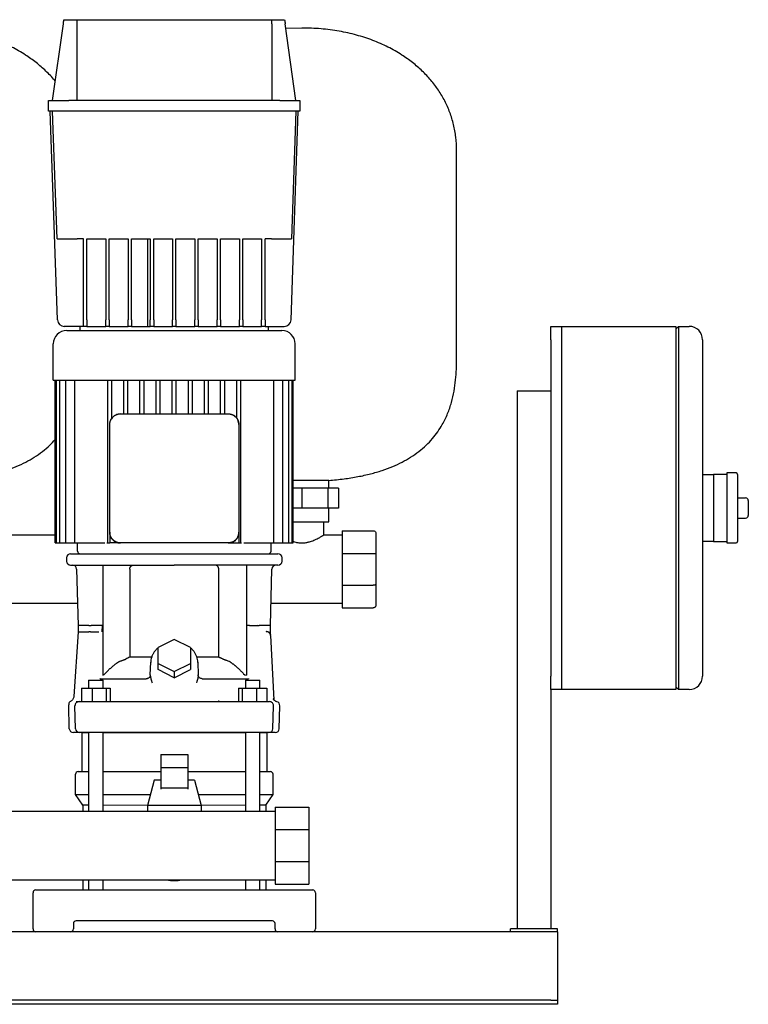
# Model space of a CAD drawing. Header units: millimetres. Extents: x 13 to 1796, y 12 to 744.
# Tile 4 of 7: x 478 to 1020, y 12 to 744. Entities that reach past the tile are written whole.
import ezdxf

# ---------------------------------------------------------------- set-up
doc = ezdxf.new("R2010")
doc.units = ezdxf.units.MM

msp = doc.modelspace()

# ---------------------------------------------------------------- linework, layer by layer
at = {"color": 7, "linetype": 'Continuous', "lineweight": 25}
for p, q in [((502.57, 683.73), (510.57, 740.66)), ((511.01, 743.73), (520.57, 743.73)), ((520.57, 743.73), (665.58, 743.73)), ((520.57, 740.66), (520.57, 683.73)), ((665.57, 740.66), (665.57, 683.73)), ((665.58, 743.73), (675.14, 743.73)), ((683.57, 683.73), (675.57, 740.66)), ((688.07, 737.53), (676.07, 737.1)), ((499.57, 675.73), (499.57, 683.73)), ((499.57, 683.73), (514.57, 683.73)), ((671.57, 683.73), (514.57, 683.73)), ((671.57, 683.73), (686.57, 683.73)), ((686.57, 683.73), (686.57, 675.73)), ((514.57, 675.73), (499.57, 675.73)), ((506.24, 520.56), (500.82, 675.73)), ((505.89, 580.73), (502.57, 675.73)), ((671.57, 675.73), (514.57, 675.73)), ((686.57, 675.73), (671.57, 675.73)), ((679.91, 520.56), (685.33, 675.73)), ((683.57, 675.73), (680.26, 580.73)), ((803.07, 491.53), (803.07, 646.53)), ((525.57, 580.73), (520.88, 580.73)), ((525.57, 520.56), (525.57, 580.73)), ((528.07, 580.73), (542.14, 580.73)), ((528.07, 520.56), (528.07, 580.73)), ((542.14, 580.73), (542.14, 520.56)), ((544.64, 580.73), (558.7, 580.73)), ((544.64, 520.56), (544.64, 580.73)), ((558.7, 580.73), (558.7, 520.56)), ((561.2, 580.73), (575.26, 580.73)), ((561.2, 520.56), (561.2, 580.73)), ((573.07, 580.73), (573.07, 515.73)), ((575.26, 580.73), (575.26, 520.56)), ((577.76, 580.73), (591.82, 580.73)), ((577.76, 520.56), (577.76, 580.73)), ((591.82, 580.73), (591.82, 520.56)), ((594.32, 580.73), (608.39, 580.73)), ((594.32, 520.56), (594.32, 580.73)), ((608.39, 580.73), (608.39, 520.56)), ((610.89, 580.73), (624.95, 580.73)), ((610.89, 520.56), (610.89, 580.73)), ((624.95, 580.73), (624.95, 520.56)), ((627.45, 580.73), (641.51, 580.73)), ((627.45, 520.56), (627.45, 580.73)), ((641.51, 580.73), (641.51, 520.56)), ((644.01, 580.73), (658.07, 580.73)), ((644.01, 520.56), (644.01, 580.73)), ((658.07, 580.73), (658.07, 520.56)), ((665.27, 580.73), (660.57, 580.73)), ((660.57, 520.56), (660.57, 580.73)), ((525.57, 515.73), (525.57, 520.56)), ((528.07, 520.56), (528.07, 515.73)), ((542.14, 515.73), (542.14, 520.56)), ((544.64, 520.56), (544.64, 515.73)), ((558.7, 515.73), (558.7, 520.56)), ((561.2, 520.56), (561.2, 515.73)), ((575.26, 515.73), (575.26, 520.56)), ((577.76, 520.56), (577.76, 515.73)), ((591.82, 515.73), (591.82, 520.56)), ((594.32, 520.56), (594.32, 515.73)), ((608.39, 515.73), (608.39, 520.56)), ((610.89, 520.56), (610.89, 515.73)), ((624.95, 515.73), (624.95, 520.56)), ((627.45, 520.56), (627.45, 515.73)), ((641.51, 515.73), (641.51, 520.56)), ((644.01, 520.56), (644.01, 515.73)), ((658.07, 515.73), (658.07, 520.56)), ((660.57, 520.56), (660.57, 515.73)), ((525.57, 515.73), (511.24, 515.73)), ((513.07, 512.73), (673.07, 512.73)), ((523.07, 512.73), (523.07, 515.73)), ((528.07, 515.73), (525.57, 515.73)), ((528.07, 515.73), (542.14, 515.73)), ((544.64, 515.73), (542.14, 515.73)), ((544.64, 515.73), (558.7, 515.73)), ((561.2, 515.73), (558.7, 515.73)), ((561.2, 515.73), (575.26, 515.73)), ((577.76, 515.73), (575.26, 515.73)), ((577.76, 515.73), (591.82, 515.73)), ((594.32, 515.73), (591.82, 515.73)), ((594.32, 515.73), (608.39, 515.73)), ((610.89, 515.73), (608.39, 515.73)), ((610.89, 515.73), (624.95, 515.73)), ((627.45, 515.73), (624.95, 515.73)), ((627.45, 515.73), (641.51, 515.73)), ((644.01, 515.73), (641.51, 515.73)), ((644.01, 515.73), (658.07, 515.73)), ((660.57, 515.73), (658.07, 515.73)), ((660.57, 515.73), (674.91, 515.73)), ((663.07, 512.73), (663.07, 515.73)), ((873.07, 505.73), (873.07, 515.73)), ((873.07, 515.73), (881.07, 515.73)), ((881.07, 515.73), (881.07, 505.73)), ((881.07, 515.73), (966.07, 515.73)), ((966.07, 515.73), (966.07, 495.73)), ((966.07, 513.73), (968.07, 515.73)), ((968.07, 515.73), (968.07, 495.73)), ((968.07, 515.73), (976.07, 515.73)), ((873.07, 505.73), (873.07, 255.73)), ((881.07, 505.73), (881.07, 255.73)), ((986.07, 505.73), (986.07, 495.73)), ((503.07, 475.73), (503.07, 502.73)), ((683.07, 475.73), (683.07, 502.73)), ((881.07, 495.73), (881.07, 265.73)), ((966.07, 495.73), (966.07, 265.73)), ((968.07, 495.73), (968.07, 265.73)), ((986.07, 495.73), (986.07, 265.73)), ((503.07, 475.73), (683.07, 475.73)), ((504.57, 354.73), (504.57, 475.73)), ((505.41, 354.73), (505.41, 475.73)), ((507.95, 354.73), (507.95, 475.73)), ((512.37, 354.73), (512.37, 475.73)), ((519.01, 354.73), (519.01, 475.73)), ((543.57, 354.73), (543.57, 475.73)), ((546.57, 447.4), (546.57, 475.73)), ((555.57, 450.73), (555.57, 475.73)), ((558.57, 450.73), (558.57, 475.73)), ((567.57, 450.73), (567.57, 475.73)), ((570.57, 450.73), (570.57, 475.73)), ((579.57, 450.73), (579.57, 475.73)), ((582.57, 450.73), (582.57, 475.73)), ((591.57, 450.73), (591.57, 475.73)), ((594.57, 450.73), (594.57, 475.73)), ((603.57, 450.73), (603.57, 475.73)), ((606.57, 450.73), (606.57, 475.73)), ((615.57, 450.73), (615.57, 475.73)), ((618.57, 450.73), (618.57, 475.73)), ((627.57, 450.73), (627.57, 475.73)), ((630.57, 450.73), (630.57, 475.73)), ((639.57, 447.4), (639.57, 475.73)), ((642.57, 354.73), (642.57, 475.73)), ((667.13, 354.73), (667.13, 475.73)), ((673.78, 354.73), (673.78, 475.73)), ((678.2, 354.73), (678.2, 475.73)), ((680.74, 354.73), (680.74, 475.73)), ((681.57, 354.73), (681.57, 475.73)), ((848.07, 467.73), (848.07, 67.73)), ((848.07, 467.73), (873.07, 467.73)), ((553.07, 450.73), (633.07, 450.73)), ((545.07, 362.73), (545.07, 442.73)), ((641.07, 442.73), (641.07, 362.73)), ((986.07, 405.73), (994.07, 405.73)), ((1004.07, 405.73), (994.07, 405.73)), ((994.07, 405.73), (994.07, 395.73)), ((1011.07, 406.73), (1004.07, 406.73)), ((1004.07, 406.73), (1004.07, 380.73)), ((1012.07, 405.73), (1012.07, 355.73)), ((688.07, 401.25), (681.57, 401.25)), ((688.07, 395.53), (681.57, 395.53)), ((708.07, 401.25), (688.07, 401.25)), ((688.07, 395.53), (688.07, 380.53)), ((707.21, 395.53), (688.07, 395.53)), ((707.21, 395.53), (707.21, 380.53)), ((715.13, 395.53), (707.21, 395.53)), ((708.07, 395.53), (708.07, 401.25)), ((715.13, 395.53), (715.13, 380.53)), ((994.07, 395.73), (994.07, 380.73)), ((1012.07, 388.23), (1018.07, 388.23)), ((994.07, 380.73), (994.07, 365.73)), ((1004.07, 380.73), (1004.07, 354.73)), ((1020.07, 386.23), (1020.07, 375.23)), ((688.07, 380.53), (681.57, 380.53)), ((707.21, 380.53), (688.07, 380.53)), ((715.13, 380.53), (707.21, 380.53)), ((708.07, 370.53), (708.07, 380.53)), ((681.57, 370.53), (688.07, 370.53)), ((688.07, 370.53), (708.07, 370.53)), ((704.07, 370.53), (704.07, 360.53)), ((1012.07, 373.23), (1018.07, 373.23)), ((504.57, 360.53), (451.57, 360.53)), ((545.07, 362.73), (545.07, 362.38)), ((545.07, 362.38), (545.14, 362.07)), ((545.07, 362.38), (545.07, 354.73)), ((641.07, 362.38), (641.07, 362.73)), ((641.07, 362.38), (641.07, 354.73)), ((718.07, 360.53), (704.07, 360.53)), ((718.07, 363.78), (741.07, 363.78)), ((718.07, 363.78), (718.07, 347)), ((743.07, 361.78), (743.07, 346.17)), ((994.07, 365.73), (994.07, 355.73)), ((504.57, 354.73), (505.41, 354.73)), ((505.41, 354.73), (506.91, 354.73)), ((506.91, 354.73), (507.95, 354.73)), ((507.95, 354.73), (509.45, 354.73)), ((509.45, 354.73), (512.37, 354.73)), ((512.37, 354.73), (513.87, 354.73)), ((513.87, 354.73), (519.01, 354.73)), ((519.01, 354.73), (520.51, 354.73)), ((520.51, 354.73), (539.94, 354.73)), ((521.07, 348.73), (521.07, 354.73)), ((539.94, 354.73), (541.37, 354.73)), ((542.97, 354.73), (543.57, 354.73)), ((543.57, 354.73), (545.07, 354.73)), ((552.73, 354.73), (545.07, 354.73)), ((552.73, 354.73), (553.07, 354.73)), ((633.07, 354.73), (553.07, 354.73)), ((633.07, 354.73), (633.42, 354.73)), ((633.42, 354.73), (633.74, 354.8)), ((633.42, 354.73), (641.07, 354.73)), ((641.07, 354.73), (642.57, 354.73)), ((642.57, 354.73), (643.18, 354.73)), ((644.78, 354.73), (646.21, 354.73)), ((646.21, 354.73), (665.63, 354.73)), ((665.07, 348.73), (665.07, 354.73)), ((665.63, 354.73), (667.13, 354.73)), ((667.13, 354.73), (672.28, 354.73)), ((672.28, 354.73), (673.78, 354.73)), ((673.78, 354.73), (676.7, 354.73)), ((676.7, 354.73), (678.2, 354.73)), ((678.2, 354.73), (679.24, 354.73)), ((679.24, 354.73), (680.74, 354.73)), ((680.74, 354.73), (681.57, 354.73)), ((994.07, 355.73), (986.07, 355.73)), ((994.07, 355.73), (1004.07, 355.73)), ((1004.07, 354.73), (1011.07, 354.73)), ((515.93, 346.73), (593.07, 346.73)), ((593.07, 346.73), (670.22, 346.73)), ((718.07, 347), (718.07, 323.27)), ((718.07, 347), (741.07, 347)), ((743.07, 346.17), (743.07, 324.09)), ((512.93, 343.73), (512.93, 341.23)), ((515.93, 338.23), (593.07, 338.23)), ((670.22, 338.23), (593.07, 338.23)), ((646.71, 338.23), (646.71, 335.23)), ((673.22, 341.23), (673.22, 343.73)), ((520.44, 335.31), (521.54, 293.23)), ((540.01, 335.31), (540, 293.23)), ((540.01, 335.23), (540.01, 256.53)), ((559.98, 335.23), (559.98, 269.81)), ((626.17, 269.81), (626.17, 335.23)), ((646.71, 335.23), (646.71, 256.51)), ((664.61, 293.23), (665.71, 335.31)), ((718.07, 323.27), (741.07, 323.27)), ((718.07, 323.27), (718.07, 306.48)), ((743.07, 324.09), (743.07, 308.48)), ((521.11, 309.73), (435.04, 309.73)), ((718.07, 309.73), (665.04, 309.73)), ((718.07, 306.48), (741.07, 306.48)), ((521.54, 293.23), (521.57, 288.73)), ((522.18, 293.23), (521.54, 293.23)), ((537.2, 293.23), (531.14, 293.23)), ((539.43, 293.23), (539.27, 288.64)), ((539.43, 293.23), (540, 293.23)), ((540, 293.23), (540.01, 259.21)), ((648.95, 293.23), (655.01, 293.23)), ((664.56, 287.21), (664.61, 293.23)), ((521.57, 288.73), (518.33, 240.46)), ((531.12, 288.73), (537.06, 288.73)), ((661.46, 288.84), (661.65, 288.84)), ((662.07, 288.71), (661.88, 288.72)), ((664.57, 286.81), (664.57, 286.71)), ((664.58, 286.78), (664.58, 286.77)), ((664.64, 286.4), (664.65, 286.35)), ((664.71, 285.88), (667.01, 238.01)), ((593.08, 283.06), (581.08, 277.06)), ((605.08, 277.06), (593.08, 283.06)), ((581.08, 265.06), (581.08, 277.06)), ((605.08, 277.06), (605.08, 265.06)), ((576.21, 269.81), (559.98, 269.81)), ((575.24, 256.76), (575.56, 266.02)), ((581.08, 260.56), (581.08, 265.06)), ((581.08, 265.06), (593.08, 259.06)), ((593.08, 259.06), (605.08, 265.06)), ((605.08, 265.06), (605.08, 260.56)), ((626.17, 269.81), (609.9, 269.81)), ((610.59, 266.02), (610.91, 256.76)), ((966.07, 265.73), (966.07, 245.73)), ((968.07, 265.73), (968.07, 245.73)), ((986.07, 265.73), (986.07, 255.73)), ((575.24, 256.76), (575.22, 256.25)), ((593.08, 254.56), (581.08, 260.56)), ((593.08, 254.56), (605.08, 260.56)), ((593.08, 259.06), (593.08, 254.56)), ((610.93, 256.25), (610.91, 256.76)), ((610.91, 256.76), (611, 256.73)), ((646.71, 256.51), (646.47, 256.51)), ((529.36, 252.73), (529.36, 246.73)), ((529.36, 252.73), (538.83, 252.73)), ((537.93, 253.73), (537.65, 253.72)), ((537.93, 253.73), (572.27, 253.73)), ((538.83, 252.73), (540.12, 252.73)), ((540.12, 246.73), (540.12, 252.73)), ((572.26, 253.73), (572.23, 253.81)), ((573.24, 253.91), (572.26, 253.73)), ((572.92, 253.86), (572.27, 253.73)), ((572.81, 253.78), (572.28, 253.73)), ((613.89, 253.73), (612.91, 253.91)), ((613.88, 253.73), (613.23, 253.86)), ((613.88, 253.73), (613.31, 253.84)), ((613.88, 253.73), (648.22, 253.73)), ((613.92, 253.83), (613.89, 253.73)), ((646.03, 252.73), (646.03, 246.73)), ((646.03, 252.73), (647.32, 252.73)), ((647.32, 252.73), (656.79, 252.73)), ((648.22, 254.07), (648.22, 253.73)), ((656.79, 246.73), (656.79, 252.73)), ((873.07, 245.73), (873.07, 255.73)), ((881.07, 255.73), (881.07, 245.73)), ((524.14, 246.73), (524.14, 236.73)), ((524.14, 246.73), (531.9, 246.73)), ((531.9, 246.73), (531.91, 236.73)), ((531.9, 246.73), (542.49, 246.73)), ((542.49, 246.73), (542.49, 236.73)), ((542.49, 246.73), (545.33, 246.73)), ((545.33, 246.73), (545.33, 236.73)), ((640.81, 246.73), (640.81, 236.73)), ((640.81, 246.73), (643.65, 246.73)), ((643.65, 246.73), (643.65, 236.73)), ((643.65, 246.73), (654.25, 246.73)), ((654.25, 246.73), (654.24, 236.73)), ((654.25, 246.73), (662.01, 246.73)), ((662.01, 246.73), (662.01, 236.73)), ((881.07, 245.73), (873.07, 245.73)), ((873.07, 245.73), (873.07, 67.73)), ((966.07, 245.73), (881.07, 245.73)), ((968.07, 245.73), (966.07, 247.73)), ((976.07, 245.73), (968.07, 245.73)), ((515, 216.65), (514.53, 234.42)), ((522.22, 236.73), (531.91, 236.73)), ((523.69, 236.73), (523.69, 236.73)), ((531.91, 236.73), (654.24, 236.73)), ((654.24, 236.73), (663.93, 236.73)), ((662.46, 236.73), (662.41, 236.73)), ((662.98, 236.73), (663.75, 236.73)), ((663.62, 236.82), (663.75, 236.73)), ((667.04, 237.76), (667.01, 238.01)), ((667.04, 237.76), (667.01, 238)), ((519.66, 216.65), (519.22, 233.65)), ((666.49, 216.65), (666.93, 233.65)), ((671.15, 216.65), (671.6, 233.65)), ((523.63, 213.73), (518, 213.73)), ((532.01, 213.73), (522.66, 213.73)), ((524.16, 213.73), (524.21, 213.73)), ((524.32, 213.73), (524.32, 184.73)), ((524.32, 213.73), (529.36, 213.73)), ((529.36, 213.73), (529.36, 155.13)), ((540.12, 155.13), (540.12, 213.73)), ((540.12, 213.73), (646.03, 213.73)), ((646.03, 213.73), (646.03, 155.13)), ((663.49, 213.73), (654.13, 213.73)), ((656.79, 155.13), (656.79, 213.73)), ((656.79, 213.73), (661.82, 213.73)), ((661.82, 213.73), (661.82, 184.73)), ((662, 213.73), (661.99, 213.73)), ((668.15, 213.73), (662.52, 213.73)), ((663.49, 213.73), (662.87, 213.73)), ((583.07, 197.42), (583.07, 187.53)), ((583.07, 197.42), (603.07, 197.42)), ((603.07, 197.42), (603.07, 187.53)), ((521.57, 184.73), (529.36, 184.73)), ((540.12, 184.73), (583.07, 184.73)), ((603.07, 187.53), (583.07, 187.53)), ((583.07, 187.53), (583.07, 172.52)), ((603.07, 187.53), (603.07, 172.52)), ((603.07, 184.73), (646.03, 184.73)), ((656.79, 184.73), (664.57, 184.73)), ((519.57, 167.59), (519.57, 182.73)), ((578.07, 178.38), (573.07, 159.63)), ((583.07, 178.38), (578.07, 178.38)), ((608.07, 178.38), (603.07, 178.38)), ((608.07, 178.38), (613.07, 159.63)), ((666.57, 167.59), (666.57, 182.73)), ((603.07, 172.52), (583.07, 172.52)), ((583.07, 172.52), (583.07, 171.57)), ((603.07, 172.52), (603.07, 171.57)), ((519.57, 167.59), (529.36, 167.59)), ((525.07, 159.73), (519.57, 167.59)), ((540.12, 167.59), (575.2, 167.59)), ((610.95, 167.59), (646.03, 167.59)), ((656.79, 167.59), (666.57, 167.59)), ((661.07, 159.73), (666.57, 167.59)), ((668.07, 155.13), (254.42, 155.13)), ((529.36, 159.73), (525.07, 159.73)), ((525.07, 159.73), (525.07, 155.13)), ((573.07, 159.63), (540.12, 159.73)), ((613.07, 159.63), (573.07, 159.63)), ((573.07, 159.63), (573.07, 155.13)), ((646.03, 159.73), (613.07, 159.63)), ((613.07, 159.63), (613.07, 155.13)), ((661.07, 159.73), (656.79, 159.73)), ((661.07, 159.73), (661.07, 155.13)), ((668.07, 158.38), (693.07, 158.38)), ((668.07, 158.38), (668.07, 141.6)), ((693.07, 158.38), (693.07, 141.6)), ((668.07, 141.6), (668.07, 117.87)), ((668.07, 141.6), (693.07, 141.6)), ((693.07, 141.6), (693.07, 117.87)), ((668.07, 117.87), (693.07, 117.87)), ((668.07, 117.87), (668.07, 101.08)), ((693.07, 117.87), (693.07, 101.08)), ((85.58, 104.33), (668.07, 104.33)), ((525.07, 104.33), (525.07, 96.73)), ((529.36, 104.33), (529.36, 96.73)), ((540.12, 96.73), (540.12, 104.33)), ((646.03, 104.33), (646.03, 96.73)), ((656.79, 96.73), (656.79, 104.33)), ((661.07, 104.33), (661.07, 96.73)), ((490.07, 96.73), (501.07, 96.73)), ((501.07, 96.73), (685.07, 96.73)), ((668.07, 101.08), (693.07, 101.08)), ((685.07, 96.73), (696.07, 96.73)), ((488.07, 67.73), (488.07, 94.73)), ((698.07, 94.73), (698.07, 67.73)), ((666.07, 73.73), (520.07, 73.73)), ((518.07, 71.73), (518.07, 67.73)), ((668.07, 67.73), (668.07, 71.73)), ((878.07, 67.73), (843.07, 67.73)), ((843.07, 65.73), (843.07, 67.73)), ((878.07, 65.73), (878.07, 67.73)), ((878.07, 65.73), (18.07, 65.73)), ((878.07, 65.73), (878.07, 60.73)), ((878.07, 60.73), (878.07, 16.73)), ((873.07, 14.73), (23.07, 14.73)), ((873.07, 14.73), (878.07, 14.73)), ((878.07, 16.73), (878.07, 14.73)), ((878.07, 14.73), (878.07, 11.73)), ((873.07, 11.73), (23.07, 11.73)), ((878.07, 11.73), (873.07, 11.73))]:
    msp.add_line(p, q, dxfattribs=at)
at = {"color": 7, "linetype": 'Continuous', "lineweight": 25, "flags": 128}
for points in [[(553.07, 450.73), (551.51, 450.58), (550.09, 450.16)], [(519.98, 236.73), (520.31, 236.73), (520.66, 236.73), (521.03, 236.73), (521.42, 236.73), (521.82, 236.73), (522.25, 236.73), (522.7, 236.73), (523.17, 236.73)], [(654.13, 213.73), (644.09, 213.73), (633.98, 213.73), (623.8, 213.73), (613.58, 213.73), (603.34, 213.73), (593.07, 213.73), (582.81, 213.73), (572.56, 213.73), (562.35, 213.73), (552.17, 213.73), (542.06, 213.73), (532.01, 213.73)]]:
    msp.add_lwpolyline(points, dxfattribs=at)
at = {"color": 7, "linetype": 'Continuous', "lineweight": 25}
for centre, radius, start, end in [((511.24, 520.73), 5, 182, 270), ((674.91, 520.73), 5, 270, 358), ((513.07, 502.73), 10, 90, 180), ((673.07, 502.73), 10, 0, 90), ((976.07, 505.73), 10, 0, 90), ((553.07, 442.73), 8, 136.54707, 158.09347), ((633.07, 442.73), 8, 46.54707, 68.09347), ((633.07, 442.73), 8, 360, 22.60659), ((1011.07, 405.73), 1, 0, 90), ((1018.07, 386.23), 2, 0, 90), ((1018.07, 375.23), 2, 270, 0), ((1011.07, 355.73), 1, 270, 360), ((515.93, 343.73), 3, 90, 180), ((523.07, 348.73), 2, 180, 270), ((663.07, 348.73), 2, 270, 0), ((670.22, 343.73), 3, 0, 90), ((515.93, 341.23), 3, 180, 270), ((517.44, 335.23), 3, 1.5, 90), ((668.71, 335.23), 3, 90, 178.5), ((670.22, 341.23), 3, 270, 0), ((995.19, 258.84), 455.19, 180.03735, 180.29031), ((539.68, 258.93), 2.42, 277.92823, 319.78331), ((646.47, 258.93), 2.42, 220.21601, 270.00078), ((976.07, 255.73), 10, 270, 0), ((522.22, 233.73), 3, 90.00046, 181.5), ((663.93, 233.73), 3, 358.5, 89.99962), ((668.6, 233.73), 3, 358.5, 77.04474), ((518, 216.73), 3, 181.5, 270), ((522.66, 216.73), 3, 181.5, 269.99963), ((663.49, 216.73), 3, 270, 358.5), ((668.15, 216.73), 3, 270.00012, 358.5), ((521.57, 182.73), 2, 90, 180), ((664.57, 182.73), 2, 0, 90), ((593.07, 129.73), 26, 257.6671, 282.3329), ((490.07, 94.73), 2, 90, 180), ((696.07, 94.73), 2, 0, 90), ((520.07, 71.73), 2, 90, 180), ((666.07, 71.73), 2, 0, 90), ((490.07, 67.73), 2, 180, 270), ((516.07, 67.73), 2, 270, 0), ((670.07, 67.73), 2, 180, 270), ((696.07, 67.73), 2, 270, 0)]:
    msp.add_arc(centre, radius, start, end, dxfattribs=at)
for points in [[(510.57, 740.66), (510.72, 741.68), (510.86, 742.71), (511.01, 743.73)], [(520.57, 743.73), (520.57, 742.71), (520.57, 741.68), (520.57, 740.66)], [(665.57, 740.66), (665.57, 741.68), (665.58, 742.71), (665.58, 743.73)], [(675.14, 743.73), (675.29, 742.71), (675.43, 741.68), (675.57, 740.66)], [(646.71, 338.23), (646.71, 338.23), (646.71, 338.23), (646.71, 338.23)], [(529.61, 293.23), (525.8, 293.23), (523.29, 293.23), (522.18, 293.23)], [(663.97, 293.23), (662.86, 293.23), (660.35, 293.23), (656.54, 293.23)], [(521.57, 288.73), (521.57, 288.73), (524.35, 288.73), (529.6, 288.73)], [(559.98, 269.81), (559, 269.39), (558.01, 268.92), (557.02, 268.41)], [(540.01, 259.21), (540.01, 258.99), (540.01, 258.77), (540.01, 258.54)]]:
    msp.add_open_spline(points, degree=3, dxfattribs=at)
for points, knots in [([(504.56, 697.88), (504.36, 698.16), (502.28, 700.93), (497.56, 705.66), (490.39, 711.99), (481.88, 718.01), (472.01, 723.64), (460.67, 728.51), (452.14, 731.52), (447.34, 732.57), (446.69, 732.71)], [0, 0, 0, 0, 0.01501, 0.151424, 0.290377, 0.432428, 0.606175, 0.785563, 0.971073, 1, 1, 1, 1]), ([(803.07, 646.53), (802.97, 649.81), (802.75, 656.28), (800.99, 665.76), (798.23, 674.8), (794.42, 683.37), (789.67, 691.4), (784.04, 698.84), (777.61, 705.7), (770.38, 711.97), (761.88, 718.01), (752, 723.62), (740.69, 728.57), (728.54, 732.52), (715.64, 735.37), (702.07, 737.2), (692.79, 737.42), (688.07, 737.53)], [0, 0, 0, 0, 0.060169, 0.118747, 0.176322, 0.233437, 0.290581, 0.347144, 0.404488, 0.462899, 0.522613, 0.595651, 0.67106, 0.749042, 0.829764, 0.913371, 1, 1, 1, 1]), ([(505.89, 580.73), (505.89, 580.73), (505.97, 580.73), (506.31, 580.73), (506.58, 580.73), (507.31, 580.73), (507.77, 580.73), (508.9, 580.73), (509.55, 580.73), (511.01, 580.73), (511.82, 580.73), (513.53, 580.73), (514.44, 580.73), (516.29, 580.73), (517.23, 580.73), (519.08, 580.73), (520, 580.73), (520.88, 580.73)], [0, 0, 0, 0, 0.125, 0.125, 0.25, 0.25, 0.375, 0.375, 0.5, 0.5, 0.625, 0.625, 0.75, 0.75, 0.875, 0.875, 1, 1, 1, 1]), ([(665.27, 580.73), (666.15, 580.73), (667.07, 580.73), (668.92, 580.73), (669.86, 580.73), (671.71, 580.73), (672.61, 580.73), (674.33, 580.73), (675.14, 580.73), (676.6, 580.73), (677.25, 580.73), (678.37, 580.73), (678.84, 580.73), (679.57, 580.73), (679.84, 580.73), (680.18, 580.73), (680.26, 580.73), (680.26, 580.73)], [0, 0, 0, 0, 0.125, 0.125, 0.25, 0.25, 0.375, 0.375, 0.5, 0.5, 0.625, 0.625, 0.75, 0.75, 0.875, 0.875, 1, 1, 1, 1]), ([(708.07, 401.25), (711.83, 401.58), (719.06, 402.23), (729.42, 403.88), (738.9, 405.95), (747.55, 408.46), (755.4, 411.38), (762.48, 414.65), (769.03, 418.38), (775.03, 422.56), (780.45, 427.21), (785.13, 432.13), (789.14, 437.29), (793.03, 443.46), (796.54, 450.75), (799.38, 459.13), (801.29, 467.52), (802.42, 475.78), (802.99, 483.77), (803.05, 488.99), (803.07, 491.53)], [0, 0, 0, 0, 0.076143, 0.146582, 0.211777, 0.272204, 0.328343, 0.380681, 0.429702, 0.480357, 0.528177, 0.573716, 0.617464, 0.65983, 0.720948, 0.780346, 0.838246, 0.894493, 0.948637, 1, 1, 1, 1]), ([(545.65, 445.72), (545.69, 445.8), (545.76, 445.97), (545.87, 446.21), (545.99, 446.45), (546.12, 446.69), (546.26, 446.92), (546.4, 447.14), (546.55, 447.36), (546.71, 447.58), (546.87, 447.79), (547.04, 447.99), (547.22, 448.19), (547.47, 448.44), (547.79, 448.75), (548.21, 449.09), (548.64, 449.4), (549.11, 449.69), (549.59, 449.94), (549.92, 450.08), (550.09, 450.16)], [0, 0, 0, 0, 0.04238, 0.084555, 0.126534, 0.168327, 0.209942, 0.25139, 0.292679, 0.33382, 0.374823, 0.415697, 0.456453, 0.4971, 0.579389, 0.662179, 0.745556, 0.829599, 0.914388, 1, 1, 1, 1]), ([(550.09, 450.16), (550.18, 450.19), (550.35, 450.26), (550.62, 450.35), (550.88, 450.43), (551.16, 450.5), (551.43, 450.56), (551.7, 450.62), (551.97, 450.66), (552.25, 450.69), (552.52, 450.72), (552.8, 450.73), (552.98, 450.73), (553.07, 450.73)], [0, 0, 0, 0, 0.0928631, 0.1852606, 0.2772166, 0.3687559, 0.4599034, 0.5506845, 0.6411247, 0.7312501, 0.8210868, 0.9106612, 1, 1, 1, 1]), ([(633.07, 450.73), (633.17, 450.73), (633.35, 450.73), (633.62, 450.72), (633.9, 450.69), (634.17, 450.66), (634.45, 450.62), (634.72, 450.56), (634.99, 450.5), (635.26, 450.43), (635.53, 450.35), (635.8, 450.26), (635.97, 450.19), (636.06, 450.16)], [0, 0, 0, 0, 0.089329, 0.178896, 0.268727, 0.358849, 0.449287, 0.540068, 0.631218, 0.722761, 0.814723, 0.907128, 1, 1, 1, 1]), ([(636.06, 450.16), (636.14, 450.12), (636.31, 450.05), (636.55, 449.94), (636.79, 449.82), (637.03, 449.69), (637.26, 449.55), (637.49, 449.41), (637.71, 449.26), (637.92, 449.1), (638.13, 448.93), (638.33, 448.76), (638.53, 448.59), (638.78, 448.34), (639.09, 448.02), (639.43, 447.6), (639.74, 447.16), (640.03, 446.7), (640.28, 446.22), (640.43, 445.89), (640.5, 445.72)], [0, 0, 0, 0, 0.0423799, 0.0845549, 0.126534, 0.1683266, 0.2099419, 0.2513896, 0.2926792, 0.3338205, 0.3748232, 0.4156973, 0.4564529, 0.4970999, 0.5793886, 0.6621795, 0.7455558, 0.8295987, 0.9143877, 1, 1, 1, 1]), ([(545.07, 442.73), (545.08, 442.82), (545.08, 443.01), (545.09, 443.28), (545.12, 443.56), (545.15, 443.83), (545.19, 444.11), (545.24, 444.38), (545.31, 444.65), (545.38, 444.92), (545.46, 445.19), (545.55, 445.46), (545.62, 445.63), (545.65, 445.72)], [0, 0, 0, 0, 0.089329, 0.178896, 0.268727, 0.358849, 0.449287, 0.540068, 0.631218, 0.722761, 0.814723, 0.907128, 1, 1, 1, 1]), ([(640.5, 445.72), (640.53, 445.63), (640.6, 445.46), (640.69, 445.19), (640.77, 444.92), (640.84, 444.65), (640.9, 444.38), (640.96, 444.11), (641, 443.83), (641.03, 443.56), (641.06, 443.28), (641.07, 443.01), (641.07, 442.82), (641.07, 442.73)], [0, 0, 0, 0, 0.092863, 0.185261, 0.277217, 0.368756, 0.459903, 0.550684, 0.641125, 0.73125, 0.821087, 0.910661, 1, 1, 1, 1]), ([(451.57, 404.44), (454.09, 404.97), (459.54, 406.1), (467.55, 408.47), (475.4, 411.37), (482.48, 414.66), (489.03, 418.38), (495.02, 422.57), (500.28, 427.01), (503.23, 430.24), (504.57, 431.71)], [0, 0, 0, 0, 0.127132, 0.274986, 0.412349, 0.540411, 0.660357, 0.784302, 0.901307, 1, 1, 1, 1]), ([(545.65, 359.75), (545.62, 359.84), (545.55, 360.01), (545.46, 360.28), (545.38, 360.54), (545.31, 360.81), (545.24, 361.09), (545.19, 361.36), (545.15, 361.63), (545.12, 361.91), (545.09, 362.18), (545.08, 362.46), (545.08, 362.64), (545.07, 362.73)], [0, 0, 0, 0, 0.092863, 0.185261, 0.277217, 0.368756, 0.459903, 0.550684, 0.641125, 0.73125, 0.821087, 0.910661, 1, 1, 1, 1]), ([(545.5, 360.26), (545.55, 359.97), (545.74, 358.73), (547.2, 356.87), (549.21, 355.45), (551.15, 354.83), (552.19, 354.76), (552.73, 354.73)], [0, 0, 0, 0, 0.089517, 0.38306, 0.682302, 0.837172, 1, 1, 1, 1]), ([(550.09, 355.31), (550.01, 355.34), (549.84, 355.41), (549.6, 355.53), (549.35, 355.65), (549.12, 355.78), (548.89, 355.91), (548.66, 356.06), (548.44, 356.21), (548.23, 356.37), (548.02, 356.53), (547.82, 356.7), (547.62, 356.88), (547.37, 357.12), (547.06, 357.45), (546.72, 357.86), (546.41, 358.3), (546.12, 358.76), (545.87, 359.25), (545.72, 359.58), (545.65, 359.75)], [0, 0, 0, 0, 0.04238, 0.084555, 0.126534, 0.168327, 0.209942, 0.25139, 0.292679, 0.33382, 0.374823, 0.415697, 0.456453, 0.4971, 0.579389, 0.662179, 0.745556, 0.829599, 0.914388, 1, 1, 1, 1]), ([(635.54, 355.16), (635.83, 355.2), (637.07, 355.4), (638.93, 356.86), (640.35, 358.87), (640.98, 360.81), (641.04, 361.85), (641.07, 362.38)], [0, 0, 0, 0, 0.089517, 0.383059, 0.682301, 0.837171, 1, 1, 1, 1]), ([(640.5, 359.75), (640.46, 359.66), (640.39, 359.5), (640.28, 359.25), (640.16, 359.01), (640.03, 358.78), (639.89, 358.55), (639.75, 358.32), (639.6, 358.1), (639.44, 357.89), (639.28, 357.68), (639.11, 357.47), (638.93, 357.28), (638.68, 357.02), (638.36, 356.72), (637.94, 356.38), (637.5, 356.06), (637.04, 355.78), (636.56, 355.52), (636.23, 355.38), (636.06, 355.31)], [0, 0, 0, 0, 0.04238, 0.084555, 0.126534, 0.168327, 0.209942, 0.25139, 0.292679, 0.33382, 0.374823, 0.415697, 0.456453, 0.4971, 0.579389, 0.662179, 0.745556, 0.829599, 0.914388, 1, 1, 1, 1]), ([(641.07, 362.73), (641.07, 362.64), (641.07, 362.46), (641.06, 362.18), (641.03, 361.91), (641, 361.63), (640.96, 361.36), (640.9, 361.09), (640.84, 360.81), (640.77, 360.54), (640.69, 360.28), (640.6, 360.01), (640.53, 359.84), (640.5, 359.75)], [0, 0, 0, 0, 0.089329, 0.178896, 0.268727, 0.358849, 0.449287, 0.540068, 0.631218, 0.722761, 0.814723, 0.907128, 1, 1, 1, 1]), ([(681.57, 355.83), (681.66, 355.8), (682.23, 355.6), (683.33, 355.32), (685.38, 354.9), (687.52, 354.72), (689.68, 354.81), (691.08, 354.98), (692.27, 355.2), (693.28, 355.44), (694.57, 355.8), (696.1, 356.33), (697.8, 357.04), (699.39, 357.8), (700.78, 358.54), (701.93, 359.19), (702.78, 359.7), (703.37, 360.07), (703.92, 360.42), (704.01, 360.49), (704.07, 360.53)], [0, 0, 0, 0, 0.009548, 0.061009, 0.108597, 0.207615, 0.256437, 0.306577, 0.337924, 0.370965, 0.40575, 0.468578, 0.534089, 0.604321, 0.67297, 0.737785, 0.802111, 0.852288, 0.900404, 1, 1, 1, 1]), ([(741.07, 363.78), (741.31, 363.78), (741.56, 363.74), (742.06, 363.54), (742.29, 363.39), (742.68, 363), (742.84, 362.77), (743.03, 362.27), (743.07, 362.02), (743.07, 361.78)], [0, 0, 0, 0, 0.25, 0.25, 0.5, 0.5, 0.75, 0.75, 1, 1, 1, 1]), ([(553.07, 354.73), (552.98, 354.73), (552.8, 354.74), (552.52, 354.75), (552.25, 354.77), (551.97, 354.81), (551.7, 354.85), (551.43, 354.9), (551.16, 354.96), (550.88, 355.04), (550.62, 355.12), (550.35, 355.21), (550.18, 355.28), (550.09, 355.31)], [0, 0, 0, 0, 0.089329, 0.178896, 0.268727, 0.358849, 0.449287, 0.540068, 0.631218, 0.722761, 0.814723, 0.907128, 1, 1, 1, 1]), ([(636.06, 355.31), (635.97, 355.28), (635.8, 355.21), (635.53, 355.12), (635.26, 355.04), (634.99, 354.96), (634.72, 354.9), (634.45, 354.85), (634.17, 354.81), (633.9, 354.77), (633.62, 354.75), (633.35, 354.74), (633.17, 354.73), (633.07, 354.73)], [0, 0, 0, 0, 0.092863, 0.185261, 0.277217, 0.368756, 0.459903, 0.550684, 0.641125, 0.73125, 0.821087, 0.910661, 1, 1, 1, 1]), ([(741.07, 347), (741.31, 347), (741.56, 346.98), (742.06, 346.9), (742.29, 346.84), (742.68, 346.68), (742.84, 346.58), (743.03, 346.37), (743.07, 346.27), (743.07, 346.17)], [0, 0, 0, 0, 0.25, 0.25, 0.5, 0.5, 0.75, 0.75, 1, 1, 1, 1]), ([(540.04, 338.21), (540.04, 338.22), (540.04, 338.22), (540.04, 338.21), (540.04, 338.18), (540.03, 338.15), (540.03, 338.11), (540.03, 338.06), (540.03, 337.99), (540.03, 337.92), (540.03, 337.84), (540.02, 337.74), (540.02, 337.64), (540.02, 337.52), (540.02, 337.31), (540.02, 336.97), (540.01, 336.54), (540.01, 336.18), (540.01, 335.89), (540.01, 335.6), (540.01, 335.41), (540.01, 335.31)], [0, 0, 0, 0, 0.039653, 0.078548, 0.116811, 0.154576, 0.191983, 0.229175, 0.266296, 0.303495, 0.340915, 0.378701, 0.416991, 0.455919, 0.495612, 0.620935, 0.747796, 0.810993, 0.873681, 0.936478, 1, 1, 1, 1]), ([(540.04, 338.21), (540.04, 338.16), (540.04, 338.05), (540.03, 337.71), (540.03, 337.48), (540.03, 336.94), (540.02, 336.63), (540.02, 335.95), (540.02, 335.59), (540.01, 335.23)], [0, 0, 0, 0, 0.25, 0.25, 0.5, 0.5, 0.75, 0.75, 1, 1, 1, 1]), ([(559.98, 335.23), (559.98, 335.28), (559.99, 335.38), (559.99, 335.52), (560.01, 335.66), (560.03, 335.81), (560.06, 335.95), (560.09, 336.09), (560.17, 336.35), (560.33, 336.74), (560.62, 337.2), (561.02, 337.62), (561.43, 337.89), (561.82, 338.06), (562.14, 338.15), (562.5, 338.22), (562.74, 338.23), (562.88, 338.23)], [0, 0, 0, 0, 0.025343, 0.050761, 0.076298, 0.101997, 0.127903, 0.154057, 0.1805, 0.281471, 0.389917, 0.516378, 0.657897, 0.735859, 0.820311, 0.904349, 1, 1, 1, 1]), ([(626.17, 335.23), (626.16, 335.27), (626.16, 335.36), (626.16, 335.48), (626.15, 335.61), (626.12, 335.78), (626.08, 335.98), (625.99, 336.32), (625.82, 336.74), (625.53, 337.2), (625.13, 337.61), (624.71, 337.89), (624.33, 338.06), (624, 338.16), (623.64, 338.22), (623.4, 338.23), (623.27, 338.23)], [0, 0, 0, 0, 0.022067, 0.044127, 0.066246, 0.088492, 0.134191, 0.180497, 0.279795, 0.389932, 0.514888, 0.657904, 0.738017, 0.820336, 0.909328, 1, 1, 1, 1]), ([(743.07, 324.09), (743.07, 324), (743.03, 323.89), (742.84, 323.69), (742.68, 323.59), (742.29, 323.43), (742.06, 323.36), (741.56, 323.28), (741.31, 323.27), (741.07, 323.27)], [0, 0, 0, 0, 0.25, 0.25, 0.5, 0.5, 0.75, 0.75, 1, 1, 1, 1]), ([(743.07, 308.48), (743.07, 308.25), (743.03, 307.99), (742.84, 307.5), (742.68, 307.26), (742.29, 306.87), (742.06, 306.72), (741.56, 306.53), (741.31, 306.48), (741.07, 306.48)], [0, 0, 0, 0, 0.25, 0.25, 0.5, 0.5, 0.75, 0.75, 1, 1, 1, 1]), ([(529.61, 293.23), (529.63, 293.23), (529.66, 293.23), (529.73, 293.23), (529.8, 293.24), (529.87, 293.24), (529.96, 293.24), (530.05, 293.24), (530.15, 293.24), (530.26, 293.24), (530.37, 293.24), (530.48, 293.24), (530.59, 293.24), (530.71, 293.23), (530.82, 293.23), (530.93, 293.23), (531.04, 293.23), (531.1, 293.23), (531.14, 293.23)], [0, 0, 0, 0, 0.0566087, 0.1140345, 0.1722981, 0.2313757, 0.2912146, 0.3517533, 0.4129452, 0.4747889, 0.5373627, 0.6008082, 0.6652003, 0.7305329, 0.7967463, 0.8637598, 0.9315105, 1, 1, 1, 1]), ([(539.43, 293.23), (539.43, 293.23), (539.4, 293.24), (539.34, 293.23), (539.25, 293.24), (539.13, 293.23), (538.99, 293.24), (538.77, 293.24), (538.52, 293.24), (538.24, 293.24), (537.99, 293.24), (537.73, 293.24), (537.46, 293.24), (537.29, 293.23), (537.2, 293.23)], [0, 0, 0, 0, 0.008517, 0.033002, 0.071543, 0.125133, 0.177196, 0.25016, 0.396944, 0.500066, 0.611106, 0.731436, 0.861052, 1, 1, 1, 1]), ([(648.95, 293.23), (648.9, 293.23), (648.81, 293.24), (648.67, 293.24), (648.54, 293.24), (648.42, 293.24), (648.31, 293.24), (648.2, 293.24), (648.11, 293.24), (648.03, 293.24), (647.96, 293.24), (647.79, 293.24), (647.52, 293.24), (647.18, 293.24), (646.92, 293.23), (646.77, 293.23), (646.71, 293.23)], [0, 0, 0, 0, 0.074672, 0.14381, 0.207427, 0.265527, 0.318108, 0.365168, 0.406705, 0.442716, 0.473201, 0.498159, 0.677548, 0.820977, 0.928457, 1, 1, 1, 1]), ([(656.54, 293.23), (656.4, 293.23), (656.14, 293.23), (655.56, 293.22), (655.24, 293.23), (655.01, 293.23)], [0, 0, 0, 0, 0.5, 0.5, 1, 1, 1, 1]), ([(664.61, 293.23), (664.61, 293.23), (664.82, 293.23), (664.39, 293.23), (663.97, 293.23)], [0, 0, 0, 0, 0.000031, 1, 1, 1, 1]), ([(529.6, 288.73), (529.6, 288.75), (529.61, 288.79), (529.63, 288.84), (529.65, 288.87), (529.68, 288.89), (529.72, 288.9), (529.76, 288.9), (529.82, 288.89), (529.9, 288.88), (530.03, 288.86), (530.24, 288.84), (530.51, 288.81), (530.75, 288.77), (530.88, 288.73), (530.94, 288.71), (530.99, 288.7), (531.03, 288.7), (531.08, 288.71), (531.11, 288.72), (531.12, 288.73)], [0, 0, 0, 0, 0.033979, 0.064741, 0.094027, 0.123838, 0.156087, 0.1923, 0.227477, 0.28436, 0.362837, 0.462617, 0.65906, 0.789929, 0.850799, 0.889685, 0.906608, 0.938999, 0.969688, 1, 1, 1, 1]), ([(661.46, 288.84), (661.81, 288.88), (662.52, 288.96), (663.47, 288.5), (664.12, 287.85), (664.51, 287.07), (664.55, 286.9), (664.57, 286.81)], [0, 0, 0, 0, 0.251581, 0.503934, 0.67233, 0.842053, 1, 1, 1, 1]), ([(661.88, 288.72), (661.85, 288.73), (661.7, 288.75), (661.54, 288.81), (661.46, 288.84)], [0, 0, 0, 0, 0.497971, 1, 1, 1, 1]), ([(664.71, 285.88), (664.7, 286.19), (664.63, 286.53), (664.37, 287.18), (664.17, 287.49), (663.68, 288.03), (663.38, 288.26), (662.74, 288.58), (662.4, 288.67), (662.07, 288.71)], [0, 0, 0, 0, 0.25, 0.25, 0.5, 0.5, 0.75, 0.75, 1, 1, 1, 1]), ([(664.64, 286.4), (664.64, 286.41), (664.65, 286.42), (664.54, 286.7), (664.49, 286.84)], [0, 0, 0, 0, 0.526704, 1, 1, 1, 1]), ([(664.58, 286.78), (664.58, 286.85), (664.57, 287), (664.56, 287.14), (664.56, 287.21)], [0, 0, 0, 0, 0.5005557, 1, 1, 1, 1]), ([(581.08, 276.8), (580.57, 276.36), (579.51, 275.43), (578.18, 273.78), (577.05, 271.93), (576.23, 269.96), (575.69, 267.94), (575.6, 266.57), (575.56, 265.89)], [0, 0, 0, 0, 0.15367, 0.324931, 0.495646, 0.665718, 0.835133, 1, 1, 1, 1]), ([(610.59, 265.89), (610.57, 266.28), (610.52, 267.37), (610.17, 269.12), (609.48, 271.11), (608.5, 272.99), (607.22, 274.73), (606.07, 276), (605.28, 276.61), (605.08, 276.77)], [0, 0, 0, 0, 0.0958, 0.264322, 0.432945, 0.601851, 0.771223, 0.941154, 1, 1, 1, 1]), ([(541.53, 257.37), (541.69, 257.55), (542, 257.91), (542.47, 258.45), (542.95, 258.98), (543.44, 259.5), (543.94, 260.01), (544.45, 260.52), (544.97, 261.02), (545.49, 261.51), (546.17, 262.13), (547.03, 262.88), (548.06, 263.74), (549.12, 264.56), (550.21, 265.37), (550.95, 265.88), (551.32, 266.13)], [0, 0, 0, 0, 0.054295, 0.108582, 0.162874, 0.217183, 0.271522, 0.325903, 0.380338, 0.434841, 0.489423, 0.591005, 0.692774, 0.794811, 0.897194, 1, 1, 1, 1]), ([(551.32, 266.13), (551.37, 266.16), (551.47, 266.23), (551.62, 266.32), (551.81, 266.42), (552.04, 266.54), (552.42, 266.71), (552.94, 266.9), (553.49, 267.09), (553.96, 267.24), (554.49, 267.4), (555.05, 267.59), (555.62, 267.79), (556.09, 267.98), (556.55, 268.18), (556.87, 268.33), (557.02, 268.41)], [0, 0, 0, 0, 0.028196, 0.05703, 0.086536, 0.132766, 0.18252, 0.288295, 0.404157, 0.466251, 0.531491, 0.672639, 0.753407, 0.82891, 0.91617, 1, 1, 1, 1]), ([(629.13, 268.41), (628.93, 268.51), (628.54, 268.71), (627.94, 269), (627.35, 269.28), (626.76, 269.55), (626.36, 269.73), (626.17, 269.81)], [0, 0, 0, 0, 0.203226, 0.404833, 0.604826, 0.803213, 1, 1, 1, 1]), ([(634.83, 266.13), (634.78, 266.16), (634.68, 266.23), (634.53, 266.32), (634.35, 266.42), (634.12, 266.54), (633.52, 266.8), (632.73, 267.06), (631.77, 267.37), (631.03, 267.61), (630.34, 267.86), (629.72, 268.12), (629.32, 268.31), (629.13, 268.41)], [0, 0, 0, 0, 0.0275849, 0.0562776, 0.0861922, 0.1317491, 0.1818197, 0.4035525, 0.5356294, 0.6732403, 0.7856323, 0.8948665, 1, 1, 1, 1]), ([(634.83, 266.13), (635.01, 266.01), (635.39, 265.75), (635.94, 265.36), (636.49, 264.96), (637.03, 264.56), (637.56, 264.15), (638.09, 263.73), (638.61, 263.31), (639.12, 262.88), (639.63, 262.44), (640.29, 261.86), (641.08, 261.12), (642.01, 260.22), (642.9, 259.29), (643.78, 258.34), (644.34, 257.69), (644.62, 257.37)], [0, 0, 0, 0, 0.051463, 0.102814, 0.154065, 0.205224, 0.256302, 0.307308, 0.358251, 0.409143, 0.459992, 0.51081, 0.60891, 0.706806, 0.804572, 0.902279, 1, 1, 1, 1]), ([(575.22, 256.25), (575.22, 256.21), (575.22, 256.14), (575.23, 256.03), (575.24, 255.91), (575.25, 255.77), (575.27, 255.62), (575.3, 255.45), (575.33, 255.28), (575.36, 255.09), (575.41, 254.89), (575.45, 254.68), (575.51, 254.45), (575.57, 254.21), (575.63, 253.96), (575.71, 253.66), (575.82, 253.27), (575.96, 252.78), (576.13, 252.2), (576.35, 251.53), (576.51, 251.06), (576.59, 250.81)], [0, 0, 0, 0, 0.02338, 0.048386, 0.075082, 0.10352, 0.13374, 0.165775, 0.199654, 0.235397, 0.273022, 0.312544, 0.353972, 0.397318, 0.442586, 0.489785, 0.562516, 0.649897, 0.751925, 0.868607, 1, 1, 1, 1]), ([(610.93, 256.25), (610.93, 256.11), (610.92, 255.96), (610.89, 255.61), (610.86, 255.42), (610.75, 254.8), (610.64, 254.35), (610.39, 253.38), (610.24, 252.89), (609.92, 251.86), (609.74, 251.34), (609.56, 250.81)], [0, 0, 0, 0, 0.125, 0.125, 0.25, 0.25, 0.5, 0.5, 0.75, 0.75, 1, 1, 1, 1]), ([(573.24, 253.91), (573.13, 253.85), (572.86, 253.75), (572.57, 253.73), (572.35, 253.72)], [0, 0, 0, 0, 0.253046, 1, 1, 1, 1]), ([(575.16, 255.73), (575.14, 255.68), (575.11, 255.6), (574.96, 255.3), (574.61, 254.77), (573.87, 254.1), (573.17, 253.89), (572.81, 253.78)], [0, 0, 0, 0, 0.112394, 0.224198, 0.457211, 0.716778, 1, 1, 1, 1]), ([(575.22, 255.79), (575.22, 255.81), (575.19, 255.82), (575.17, 255.77), (575.16, 255.74)], [0, 0, 0, 0, 0.307919, 1, 1, 1, 1]), ([(575.22, 255.79), (575.21, 255.8), (575.19, 255.81), (575.17, 255.76), (575.16, 255.73)], [0, 0, 0, 0, 0.301858, 1, 1, 1, 1]), ([(610.99, 255.73), (610.97, 255.79), (610.95, 255.83), (610.93, 255.83), (610.92, 255.82)], [0, 0, 0, 0, 0.679155, 1, 1, 1, 1]), ([(610.99, 255.73), (610.98, 255.76), (610.96, 255.81), (610.94, 255.8), (610.93, 255.79)], [0, 0, 0, 0, 0.698955, 1, 1, 1, 1]), ([(613.31, 253.84), (612.98, 253.89), (612.28, 254.1), (611.54, 254.77), (611.19, 255.3), (611.04, 255.6), (611.01, 255.68), (610.99, 255.72)], [0, 0, 0, 0, 0.283223, 0.542789, 0.775802, 0.887606, 1, 1, 1, 1]), ([(516.14, 237.16), (515.94, 237.04), (515.45, 236.74), (514.92, 236.05), (514.57, 235.25), (514.55, 234.68), (514.53, 234.41)], [0, 0, 0, 0, 0.244897, 0.5, 0.755104, 1, 1, 1, 1]), ([(518.33, 240.46), (518.28, 240.16), (518.19, 239.49), (517.74, 238.55), (517.06, 237.72), (516.44, 237.35), (516.14, 237.16)], [0, 0, 0, 0, 0.234875, 0.485065, 0.743104, 1, 1, 1, 1]), ([(625.82, 237.34), (625.88, 237.32), (626, 237.25), (626.19, 237.16), (626.4, 237.07), (626.65, 236.99), (626.92, 236.91), (627.22, 236.84), (627.55, 236.78), (627.91, 236.74), (628.15, 236.74), (628.28, 236.73)], [0, 0, 0, 0, 0.071941, 0.153565, 0.244916, 0.346038, 0.456979, 0.57779, 0.708524, 0.84924, 1, 1, 1, 1]), ([(625.82, 237.34), (625.85, 237.31), (625.9, 237.25), (625.98, 237.16), (626.05, 237.08), (626.14, 237.01), (626.22, 236.94), (626.33, 236.87), (626.48, 236.8), (626.66, 236.74), (626.78, 236.74), (626.84, 236.73)], [0, 0, 0, 0, 0.083455, 0.166561, 0.249548, 0.332647, 0.416085, 0.500091, 0.667018, 0.83304, 1, 1, 1, 1]), ([(666.95, 239.42), (666.95, 239.42), (666.94, 239.45), (666.95, 239.37), (666.96, 239.01), (666.97, 238.83)], [0, 0, 0, 0, 0.113266, 0.556633, 1, 1, 1, 1]), ([(667.01, 238.01), (667.01, 238.17), (667, 238.31), (666.99, 238.58), (666.98, 238.71), (666.97, 238.83)], [0, 0, 0, 0, 0.5, 0.5, 1, 1, 1, 1]), ([(667.13, 238.52), (667.1, 238.62), (667.06, 238.75), (667.05, 238.65), (667.05, 238.64)], [0, 0, 0, 0, 0.8441518, 1, 1, 1, 1]), ([(669.27, 236.66), (669.06, 236.72), (668.6, 236.86), (667.98, 237.28), (667.45, 237.83), (667.24, 238.3), (667.13, 238.52)], [0, 0, 0, 0, 0.238671, 0.489765, 0.746174, 1, 1, 1, 1])]:
    msp.add_open_spline(points, degree=3, knots=knots, dxfattribs=at)

doc.saveas('drawing.dxf')
